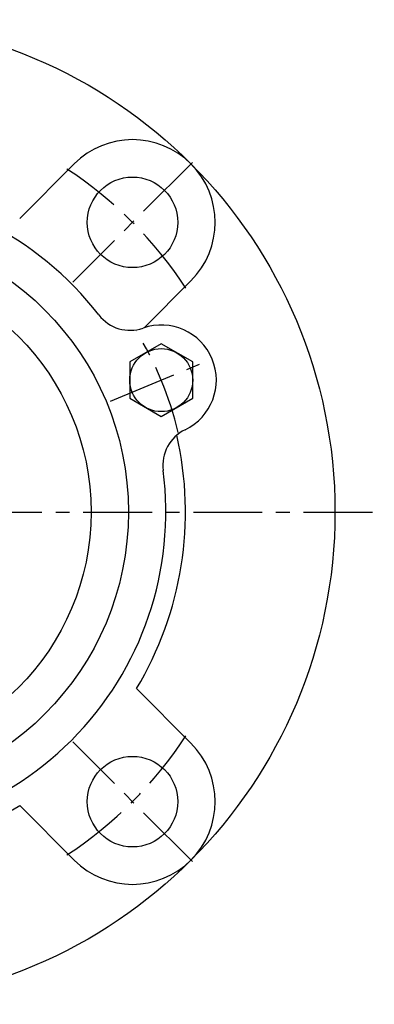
# Model space of a CAD drawing. Extents: x -135 to 306, y -135 to 306.
# Tile 5 of 7: x 45 to 135, y -125 to 125. Entities that reach past the tile are written whole.
import ezdxf

# ---------------------------------------------------------------- set-up
doc = ezdxf.new("R2010")
doc.units = 0
doc.header["$LTSCALE"] = 14
doc.linetypes.add('CENTER', pattern=[2, 1.25, -0.25, 0.25, -0.25])
doc.layers.get('0').update_dxf_attribs({"linetype": 'CONTINUOUS'})
doc.layers.add('CENTER', color=1, linetype='CENTER')

msp = doc.modelspace()

# ---------------------------------------------------------------- linework, layer by layer
for p, q in [((58.69, 88.39), (44.85, 74.55)), ((88.39, 58.69), (76.49, 46.79)), ((80.84, 42.72), (72.84, 38.1)), ((88.84, 38.1), (80.84, 42.72)), ((72.84, 38.1), (72.84, 28.87)), ((88.84, 28.87), (88.84, 38.1)), ((72.84, 28.87), (80.84, 24.25)), ((80.84, 24.25), (88.84, 28.87)), ((88.39, -58.69), (74.55, -44.85)), ((58.69, -88.39), (44.85, -74.55))]:
    msp.add_line(p, q)
for centre, radius in [((0, 0), 125), ((73.54, 73.54), 11.5), ((0, 0), 72.5), ((0, 0), 63), ((80.84, 33.48), 8), ((73.54, -73.54), 11.5)]:
    msp.add_circle(centre, radius)
for centre, radius, start, end in [((73.54, 73.54), 21, 315, 135), ((0, 0), 82, 37.5981, 142.4019), ((72.89, 56.13), 10, 217.5981, 289.3369), ((80.84, 33.48), 14, 295.6631, 109.3369), ((91.23, 11.85), 10, 115.6631, 187.4019), ((0, 0), 87, 328.968, 12.9503), ((0, 0), 82, 262.5981, 7.4019), ((73.54, -73.54), 21, 225, 45), ((0, 0), 87, 257.0497, 301.032)]:
    msp.add_arc(centre, radius, start, end)
at = {"layer": 'CENTER'}
for p, q in [((88.74, 88.74), (58.34, 58.34)), ((67.91, 28.13), (93.77, 38.84)), ((-135, 0), (135, 0)), ((88.74, -88.74), (58.34, -58.34))]:
    msp.add_line(p, q, dxfattribs=at)
for radius, start, end in [(104, 33.134, 56.866), (87.5, 13.3229, 31.6771), (87.5, 12.9944, 13.1071), (104, 303.134, 326.866)]:
    msp.add_arc((0, 0), radius, start, end, dxfattribs=at)

doc.saveas('drawing.dxf')
